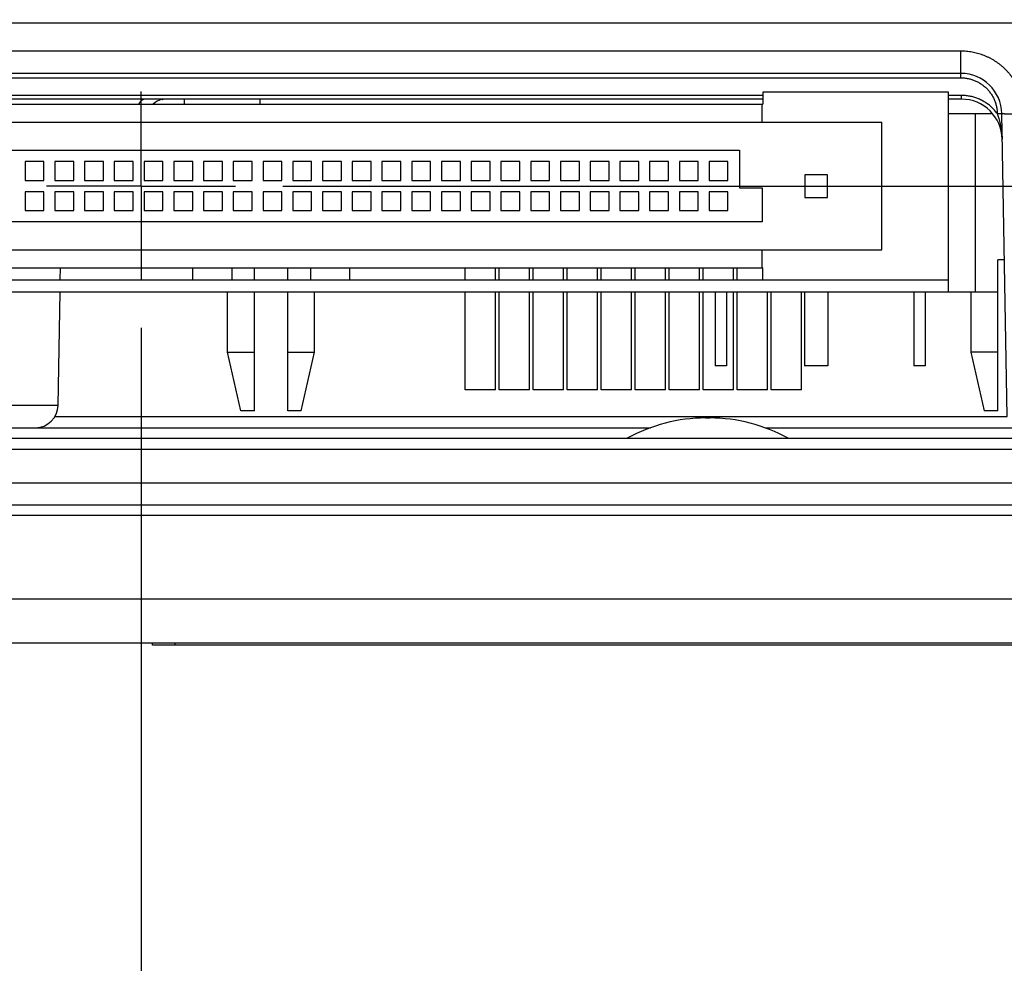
# Model space of a CAD drawing. Header units: inches. Extents: x 0 to 34, y 0 to 22.
# Tile 7 of 80: x 16.7 to 18, y 3 to 4.2. Entities that reach past the tile are written whole.
import ezdxf

# ---------------------------------------------------------------- set-up
doc = ezdxf.new("R2010")
doc.units = ezdxf.units.IN
doc.header["$LTSCALE"] = 1.87
doc.header["$MEASUREMENT"] = 0
doc.linetypes.add('CENTER', pattern=[0.6, 0.375, -0.075, 0.075, -0.075])
doc.layers.get('0').update_dxf_attribs({"linetype": 'CONTINUOUS'})
doc.layers.add('DEFAULT_1', color=7, linetype='CENTER')
doc.layers.add('DIMENSIONS', color=7, linetype='CONTINUOUS')
doc.styles.get("Standard").update_dxf_attribs({"font": 'txt', "width": 0.8})
doc.dimstyles.new('DIMSTYLE_1', dxfattribs={"dimtxt": 0.125, "dimasz": 0.18, "dimexe": 0.18, "dimexo": 0.0625, "dimgap": 0.09, "dimtad": 0, "dimtih": 1, "dimtoh": 1, "dimdec": 3, "dimzin": 4, "dimdsep": 46, "dimtxsty": 'STANDARD', "dimblk": '_FILLED', "dimblk1": '_FILLED', "dimblk2": '_FILLED', "dimcen": 0.09, "dimadec": 0, "dimazin": 0, "dimtp": 0.01, "dimtm": 0.01, "dimtfac": 1, "dimtdec": 3, "dimtofl": 0, "dimtmove": 0, "dimatfit": 3, "dimldrblk": '_FILLED', "dimfxl": 1, "dimtolj": 1, "dimtzin": 4, "dimarcsym": 0})

# ---------------------------------------------------------------- blocks, each defined once
blk = doc.blocks.new('*D15')
at = {"layer": 'DIMENSIONS', "color": 2, "linetype": 'CONTINUOUS'}
blk.add_line((16.8618, 3.7971), (16.8618, 2.6892), dxfattribs=at)
at = {"layer": 'DIMENSIONS', "color": 2, "linetype": 'CONTINUOUS', "width": 0.8}
for s, p in [(']', (16.9243, 2.5267)), ('44.06', (16.9243, 2.0267)), ('[', (16.9243, 1.9267)), ('1.734', (16.9243, 1.3017))]:
    blk.add_text(s, height=0.125, rotation=90, dxfattribs=at).set_placement(p)
blk = doc.blocks.new('_FILLED')
at = {"color": 0, "linetype": 'BYBLOCK'}
blk.add_solid([(0, 0), (-1, 0.1736), (-1, -0.1736)], dxfattribs=at)
blk = doc.blocks.new('*D16')
at = {"layer": 'DIMENSIONS', "color": 2, "linetype": 'CONTINUOUS'}
blk.add_line((17.0494, 3.9847), (19.2838, 3.9847), dxfattribs=at)
at = {"layer": 'DIMENSIONS', "color": 2, "linetype": 'CONTINUOUS', "width": 0.8}
for s, p in [('[', (19.8713, 3.9222)), (']', (20.4713, 3.9222)), ('.605', (19.3463, 3.9222)), ('15.37', (19.9713, 3.9222))]:
    blk.add_text(s, height=0.125, dxfattribs=at).set_placement(p)

msp = doc.modelspace()

# ---------------------------------------------------------------- linework, layer by layer
at = {"color": 7, "linetype": 'CONTINUOUS'}
for p, q in [((15.3203, 4.2007), (18.4033, 4.2007)), ((17.9471, 4.1632), (15.7765, 4.1632)), ((17.9471, 4.1279), (17.9471, 4.1632)), ((17.9471, 4.1337), (15.7765, 4.1337)), ((15.7765, 4.1279), (17.9471, 4.1279)), ((17.9308, 4.1087), (17.6848, 4.1087)), ((17.6848, 4.1087), (17.6848, 4.0932)), ((17.9308, 3.8447), (17.9308, 4.1087)), ((17.6848, 4.1046), (16.0388, 4.1046)), ((17.6848, 4.0997), (16.0388, 4.0997)), ((16.0388, 4.0932), (17.6848, 4.0932)), ((16.9193, 4.0932), (16.9193, 4.0997)), ((17.0193, 4.0932), (17.0193, 4.0997)), ((17.6838, 4.0692), (17.6838, 4.0932)), ((17.9477, 4.1046), (17.9308, 4.1046)), ((17.9477, 4.0997), (17.9308, 4.0997)), ((17.9477, 4.0997), (17.9477, 4.1046)), ((17.9308, 4.0807), (17.9888, 4.0807)), ((17.9658, 4.0807), (17.9658, 3.8447)), ((18.0081, 3.6794), (18.0011, 4.0806)), ((15.8813, 4.0692), (17.8423, 4.0692)), ((17.8423, 3.9002), (17.8423, 4.0692)), ((16.0698, 4.0322), (17.6538, 4.0322)), ((17.6538, 4.0322), (17.6538, 3.9822)), ((16.7332, 4.0172), (16.7082, 4.0172)), ((16.7082, 4.0172), (16.7082, 3.9922)), ((16.7332, 3.9922), (16.7332, 4.0172)), ((16.7726, 4.0172), (16.7476, 4.0172)), ((16.7476, 4.0172), (16.7476, 3.9922)), ((16.7726, 3.9922), (16.7726, 4.0172)), ((16.8119, 4.0172), (16.7869, 4.0172)), ((16.7869, 4.0172), (16.7869, 3.9922)), ((16.8119, 3.9922), (16.8119, 4.0172)), ((16.8513, 4.0172), (16.8263, 4.0172)), ((16.8263, 4.0172), (16.8263, 3.9922)), ((16.8513, 3.9922), (16.8513, 4.0172)), ((16.8907, 4.0172), (16.8657, 4.0172)), ((16.8657, 4.0172), (16.8657, 3.9922)), ((16.8907, 3.9922), (16.8907, 4.0172)), ((16.9301, 4.0172), (16.9051, 4.0172)), ((16.9051, 4.0172), (16.9051, 3.9922)), ((16.9301, 3.9922), (16.9301, 4.0172)), ((16.9694, 4.0172), (16.9444, 4.0172)), ((16.9444, 4.0172), (16.9444, 3.9922)), ((16.9694, 3.9922), (16.9694, 4.0172)), ((17.0088, 4.0172), (16.9838, 4.0172)), ((16.9838, 4.0172), (16.9838, 3.9922)), ((17.0088, 3.9922), (17.0088, 4.0172)), ((17.0482, 4.0172), (17.0232, 4.0172)), ((17.0232, 4.0172), (17.0232, 3.9922)), ((17.0482, 3.9922), (17.0482, 4.0172)), ((17.0875, 4.0172), (17.0625, 4.0172)), ((17.0625, 4.0172), (17.0625, 3.9922)), ((17.0875, 3.9922), (17.0875, 4.0172)), ((17.1269, 4.0172), (17.1019, 4.0172)), ((17.1019, 4.0172), (17.1019, 3.9922)), ((17.1269, 3.9922), (17.1269, 4.0172)), ((17.1663, 4.0172), (17.1413, 4.0172)), ((17.1413, 4.0172), (17.1413, 3.9922)), ((17.1663, 3.9922), (17.1663, 4.0172)), ((17.2056, 4.0172), (17.1806, 4.0172)), ((17.1806, 4.0172), (17.1806, 3.9922)), ((17.2056, 3.9922), (17.2056, 4.0172)), ((17.245, 4.0172), (17.22, 4.0172)), ((17.22, 4.0172), (17.22, 3.9922)), ((17.245, 3.9922), (17.245, 4.0172)), ((17.2844, 4.0172), (17.2594, 4.0172)), ((17.2594, 4.0172), (17.2594, 3.9922)), ((17.2844, 3.9922), (17.2844, 4.0172)), ((17.3238, 4.0172), (17.2988, 4.0172)), ((17.2988, 4.0172), (17.2988, 3.9922)), ((17.3238, 3.9922), (17.3238, 4.0172)), ((17.3631, 4.0172), (17.3381, 4.0172)), ((17.3381, 4.0172), (17.3381, 3.9922)), ((17.3631, 3.9922), (17.3631, 4.0172)), ((17.4025, 4.0172), (17.3775, 4.0172)), ((17.3775, 4.0172), (17.3775, 3.9922)), ((17.4025, 3.9922), (17.4025, 4.0172)), ((17.4419, 4.0172), (17.4169, 4.0172)), ((17.4169, 4.0172), (17.4169, 3.9922)), ((17.4419, 3.9922), (17.4419, 4.0172)), ((17.4812, 4.0172), (17.4562, 4.0172)), ((17.4562, 4.0172), (17.4562, 3.9922)), ((17.4812, 3.9922), (17.4812, 4.0172)), ((17.5206, 4.0172), (17.4956, 4.0172)), ((17.4956, 4.0172), (17.4956, 3.9922)), ((17.5206, 3.9922), (17.5206, 4.0172)), ((17.56, 4.0172), (17.535, 4.0172)), ((17.535, 4.0172), (17.535, 3.9922)), ((17.56, 3.9922), (17.56, 4.0172)), ((17.5993, 4.0172), (17.5743, 4.0172)), ((17.5743, 4.0172), (17.5743, 3.9922)), ((17.5993, 3.9922), (17.5993, 4.0172)), ((17.6387, 4.0172), (17.6137, 4.0172)), ((17.6137, 4.0172), (17.6137, 3.9922)), ((17.6387, 3.9922), (17.6387, 4.0172)), ((16.7082, 3.9922), (16.7332, 3.9922)), ((16.7476, 3.9922), (16.7726, 3.9922)), ((16.7869, 3.9922), (16.8119, 3.9922)), ((16.8263, 3.9922), (16.8513, 3.9922)), ((16.8657, 3.9922), (16.8907, 3.9922)), ((16.9051, 3.9922), (16.9301, 3.9922)), ((16.9444, 3.9922), (16.9694, 3.9922)), ((16.9838, 3.9922), (17.0088, 3.9922)), ((17.0232, 3.9922), (17.0482, 3.9922)), ((17.0625, 3.9922), (17.0875, 3.9922)), ((17.1019, 3.9922), (17.1269, 3.9922)), ((17.1413, 3.9922), (17.1663, 3.9922)), ((17.1806, 3.9922), (17.2056, 3.9922)), ((17.22, 3.9922), (17.245, 3.9922)), ((17.2594, 3.9922), (17.2844, 3.9922)), ((17.2988, 3.9922), (17.3238, 3.9922)), ((17.3381, 3.9922), (17.3631, 3.9922)), ((17.3775, 3.9922), (17.4025, 3.9922)), ((17.4169, 3.9922), (17.4419, 3.9922)), ((17.4562, 3.9922), (17.4812, 3.9922)), ((17.4956, 3.9922), (17.5206, 3.9922)), ((17.535, 3.9922), (17.56, 3.9922)), ((17.5743, 3.9922), (17.5993, 3.9922)), ((17.6137, 3.9922), (17.6387, 3.9922)), ((17.7703, 3.9997), (17.7403, 3.9997)), ((17.7403, 3.9997), (17.7403, 3.9697)), ((17.7703, 3.9697), (17.7703, 3.9997)), ((16.7332, 3.9772), (16.7082, 3.9772)), ((16.7082, 3.9772), (16.7082, 3.9522)), ((16.7332, 3.9522), (16.7332, 3.9772)), ((16.7726, 3.9772), (16.7476, 3.9772)), ((16.7476, 3.9772), (16.7476, 3.9522)), ((16.7726, 3.9522), (16.7726, 3.9772)), ((16.8119, 3.9772), (16.7869, 3.9772)), ((16.7869, 3.9772), (16.7869, 3.9522)), ((16.8119, 3.9522), (16.8119, 3.9772)), ((16.8513, 3.9772), (16.8263, 3.9772)), ((16.8263, 3.9772), (16.8263, 3.9522)), ((16.8513, 3.9522), (16.8513, 3.9772)), ((16.8907, 3.9772), (16.8657, 3.9772)), ((16.8657, 3.9772), (16.8657, 3.9522)), ((16.8907, 3.9522), (16.8907, 3.9772)), ((16.9301, 3.9772), (16.9051, 3.9772)), ((16.9051, 3.9772), (16.9051, 3.9522)), ((16.9301, 3.9522), (16.9301, 3.9772)), ((16.9694, 3.9772), (16.9444, 3.9772)), ((16.9444, 3.9772), (16.9444, 3.9522)), ((16.9694, 3.9522), (16.9694, 3.9772)), ((17.0088, 3.9772), (16.9838, 3.9772)), ((16.9838, 3.9772), (16.9838, 3.9522)), ((17.0088, 3.9522), (17.0088, 3.9772)), ((17.0482, 3.9772), (17.0232, 3.9772)), ((17.0232, 3.9772), (17.0232, 3.9522)), ((17.0482, 3.9522), (17.0482, 3.9772)), ((17.0875, 3.9772), (17.0625, 3.9772)), ((17.0625, 3.9772), (17.0625, 3.9522)), ((17.0875, 3.9522), (17.0875, 3.9772)), ((17.1269, 3.9772), (17.1019, 3.9772)), ((17.1019, 3.9772), (17.1019, 3.9522)), ((17.1269, 3.9522), (17.1269, 3.9772)), ((17.1663, 3.9772), (17.1413, 3.9772)), ((17.1413, 3.9772), (17.1413, 3.9522)), ((17.1663, 3.9522), (17.1663, 3.9772)), ((17.2056, 3.9772), (17.1806, 3.9772)), ((17.1806, 3.9772), (17.1806, 3.9522)), ((17.2056, 3.9522), (17.2056, 3.9772)), ((17.245, 3.9772), (17.22, 3.9772)), ((17.22, 3.9772), (17.22, 3.9522)), ((17.245, 3.9522), (17.245, 3.9772)), ((17.2844, 3.9772), (17.2594, 3.9772)), ((17.2594, 3.9772), (17.2594, 3.9522)), ((17.2844, 3.9522), (17.2844, 3.9772)), ((17.3238, 3.9772), (17.2988, 3.9772)), ((17.2988, 3.9772), (17.2988, 3.9522)), ((17.3238, 3.9522), (17.3238, 3.9772)), ((17.3631, 3.9772), (17.3381, 3.9772)), ((17.3381, 3.9772), (17.3381, 3.9522)), ((17.3631, 3.9522), (17.3631, 3.9772)), ((17.4025, 3.9772), (17.3775, 3.9772)), ((17.3775, 3.9772), (17.3775, 3.9522)), ((17.4025, 3.9522), (17.4025, 3.9772)), ((17.4419, 3.9772), (17.4169, 3.9772)), ((17.4169, 3.9772), (17.4169, 3.9522)), ((17.4419, 3.9522), (17.4419, 3.9772)), ((17.4812, 3.9772), (17.4562, 3.9772)), ((17.4562, 3.9772), (17.4562, 3.9522)), ((17.4812, 3.9522), (17.4812, 3.9772)), ((17.5206, 3.9772), (17.4956, 3.9772)), ((17.4956, 3.9772), (17.4956, 3.9522)), ((17.5206, 3.9522), (17.5206, 3.9772)), ((17.56, 3.9772), (17.535, 3.9772)), ((17.535, 3.9772), (17.535, 3.9522)), ((17.56, 3.9522), (17.56, 3.9772)), ((17.5993, 3.9772), (17.5743, 3.9772)), ((17.5743, 3.9772), (17.5743, 3.9522)), ((17.5993, 3.9522), (17.5993, 3.9772)), ((17.6387, 3.9772), (17.6137, 3.9772)), ((17.6137, 3.9772), (17.6137, 3.9522)), ((17.6387, 3.9522), (17.6387, 3.9772)), ((17.6538, 3.9822), (17.6838, 3.9822)), ((17.6838, 3.9822), (17.6838, 3.9372)), ((17.7403, 3.9697), (17.7703, 3.9697)), ((16.7082, 3.9522), (16.7332, 3.9522)), ((16.7476, 3.9522), (16.7726, 3.9522)), ((16.7869, 3.9522), (16.8119, 3.9522)), ((16.8263, 3.9522), (16.8513, 3.9522)), ((16.8657, 3.9522), (16.8907, 3.9522)), ((16.9051, 3.9522), (16.9301, 3.9522)), ((16.9444, 3.9522), (16.9694, 3.9522)), ((16.9838, 3.9522), (17.0088, 3.9522)), ((17.0232, 3.9522), (17.0482, 3.9522)), ((17.0625, 3.9522), (17.0875, 3.9522)), ((17.1019, 3.9522), (17.1269, 3.9522)), ((17.1413, 3.9522), (17.1663, 3.9522)), ((17.1806, 3.9522), (17.2056, 3.9522)), ((17.22, 3.9522), (17.245, 3.9522)), ((17.2594, 3.9522), (17.2844, 3.9522)), ((17.2988, 3.9522), (17.3238, 3.9522)), ((17.3381, 3.9522), (17.3631, 3.9522)), ((17.3775, 3.9522), (17.4025, 3.9522)), ((17.4169, 3.9522), (17.4419, 3.9522)), ((17.4562, 3.9522), (17.4812, 3.9522)), ((17.4956, 3.9522), (17.5206, 3.9522)), ((17.535, 3.9522), (17.56, 3.9522)), ((17.5743, 3.9522), (17.5993, 3.9522)), ((17.6137, 3.9522), (17.6387, 3.9522)), ((17.6838, 3.9372), (16.0398, 3.9372)), ((15.8813, 3.9002), (17.8423, 3.9002)), ((17.6838, 3.8762), (17.6838, 3.9002)), ((18.0044, 3.8872), (17.9958, 3.8872)), ((17.9958, 3.6872), (17.9958, 3.8872)), ((16.0388, 3.8762), (17.6848, 3.8762)), ((16.7547, 3.8607), (16.755, 3.8762)), ((16.9299, 3.8762), (16.9299, 3.8607)), ((16.9818, 3.8762), (16.9818, 3.8607)), ((17.0118, 3.8607), (17.0118, 3.8762)), ((17.0558, 3.8607), (17.0558, 3.8762)), ((17.0858, 3.8762), (17.0858, 3.8607)), ((17.1377, 3.8762), (17.1377, 3.8607)), ((17.2908, 3.8607), (17.2908, 3.8762)), ((17.3308, 3.8607), (17.3308, 3.8762)), ((17.3358, 3.8607), (17.3358, 3.8762)), ((17.3758, 3.8607), (17.3758, 3.8762)), ((17.3808, 3.8607), (17.3808, 3.8762)), ((17.4208, 3.8607), (17.4208, 3.8762)), ((17.4258, 3.8607), (17.4258, 3.8762)), ((17.4658, 3.8607), (17.4658, 3.8762)), ((17.4708, 3.8607), (17.4708, 3.8762)), ((17.5108, 3.8607), (17.5108, 3.8762)), ((17.5158, 3.8607), (17.5158, 3.8762)), ((17.5558, 3.8607), (17.5558, 3.8762)), ((17.5608, 3.8607), (17.5608, 3.8762)), ((17.6008, 3.8607), (17.6008, 3.8762)), ((17.6058, 3.8607), (17.6058, 3.8762)), ((17.6458, 3.8607), (17.6458, 3.8762)), ((17.6508, 3.8607), (17.6508, 3.8762)), ((17.6848, 3.8607), (17.6848, 3.8762)), ((15.7928, 3.8607), (17.9308, 3.8607)), ((15.7928, 3.8447), (17.9958, 3.8447)), ((16.7518, 3.6942), (16.7544, 3.8447)), ((16.9763, 3.7647), (16.9763, 3.8447)), ((17.0118, 3.6872), (17.0118, 3.8447)), ((17.0558, 3.6872), (17.0558, 3.8447)), ((17.0913, 3.7647), (17.0913, 3.8447)), ((17.2908, 3.7147), (17.2908, 3.8447)), ((17.3308, 3.7147), (17.3308, 3.8447)), ((17.3358, 3.7147), (17.3358, 3.8447)), ((17.3758, 3.7147), (17.3758, 3.8447)), ((17.3808, 3.7147), (17.3808, 3.8447)), ((17.4208, 3.7147), (17.4208, 3.8447)), ((17.4258, 3.7147), (17.4258, 3.8447)), ((17.4658, 3.7147), (17.4658, 3.8447)), ((17.4708, 3.7147), (17.4708, 3.8447)), ((17.5108, 3.7147), (17.5108, 3.8447)), ((17.5158, 3.7147), (17.5158, 3.8447)), ((17.5558, 3.7147), (17.5558, 3.8447)), ((17.5608, 3.7147), (17.5608, 3.8447)), ((17.6008, 3.7147), (17.6008, 3.8447)), ((17.6058, 3.7147), (17.6058, 3.8447)), ((17.6218, 3.8447), (17.6218, 3.7467)), ((17.6368, 3.8447), (17.6368, 3.7467)), ((17.6458, 3.7147), (17.6458, 3.8447)), ((17.6508, 3.7147), (17.6508, 3.8447)), ((17.6908, 3.7147), (17.6908, 3.8447)), ((17.6958, 3.7147), (17.6958, 3.8447)), ((17.7358, 3.7147), (17.7358, 3.8447)), ((17.7398, 3.8447), (17.7398, 3.7467)), ((17.7708, 3.8447), (17.7708, 3.7467)), ((17.8848, 3.8447), (17.8848, 3.7467)), ((17.8998, 3.8447), (17.8998, 3.7467)), ((17.9603, 3.8447), (17.9603, 3.7647)), ((16.9763, 3.7647), (17.0118, 3.7647)), ((16.9938, 3.6872), (16.9763, 3.7647)), ((17.0558, 3.7647), (17.0913, 3.7647)), ((17.0738, 3.6872), (17.0913, 3.7647)), ((17.9958, 3.7647), (17.9603, 3.7647)), ((17.9603, 3.7647), (17.9778, 3.6872)), ((17.6368, 3.7467), (17.6218, 3.7467)), ((17.7708, 3.7467), (17.7398, 3.7467)), ((17.8998, 3.7467), (17.8848, 3.7467)), ((17.3308, 3.7147), (17.2908, 3.7147)), ((17.3758, 3.7147), (17.3358, 3.7147)), ((17.4208, 3.7147), (17.3808, 3.7147)), ((17.4658, 3.7147), (17.4258, 3.7147)), ((17.5108, 3.7147), (17.4708, 3.7147)), ((17.5558, 3.7147), (17.5158, 3.7147)), ((17.6008, 3.7147), (17.5608, 3.7147)), ((17.6458, 3.7147), (17.6058, 3.7147)), ((17.6908, 3.7147), (17.6508, 3.7147)), ((17.7358, 3.7147), (17.6958, 3.7147)), ((16.7518, 3.6942), (16.3698, 3.6942)), ((16.7476, 3.6794), (18.0081, 3.6794)), ((17.0118, 3.6872), (16.9938, 3.6872)), ((17.0738, 3.6872), (17.0558, 3.6872)), ((17.6091, 3.6777), (17.6145, 3.6777)), ((17.9958, 3.6872), (17.9778, 3.6872)), ((16.5241, 3.6647), (17.5359, 3.6647)), ((17.6877, 3.6647), (18.0436, 3.6647)), ((15.665, 3.6507), (18.0585, 3.6507)), ((15.7083, 3.6362), (18.0153, 3.6362)), ((15.7067, 3.5916), (18.0169, 3.5916)), ((15.3218, 3.5627), (18.4018, 3.5627)), ((15.3263, 3.5488), (18.3973, 3.5488)), ((18.2902, 3.3797), (15.4333, 3.3797)), ((16.8768, 3.3767), (16.8768, 3.3797)), ((18.1268, 3.3767), (16.8768, 3.3767)), ((16.9068, 3.3767), (16.9068, 3.3797))]:
    msp.add_line(p, q, dxfattribs=at)
for centre, radius, start, end in [((17.9471, 4.0797), 0.054, 1, 90), ((16.8944, 4.0747), 0.025, 101.6505, 132.2588), ((16.8876, 4.108), 0.009, 281.6505, 292.6598), ((17.9477, 4.0457), 0.054, 1, 90), ((16.7218, 3.6947), 0.03, 270, 359), ((17.6091, 3.4647), 0.213, 90, 119.1627), ((17.6145, 3.4647), 0.213, 60.8373, 90)]:
    msp.add_arc(centre, radius, start, end, dxfattribs=at)
for points, knots in [([(18.0311, 4.0806), (18.031, 4.0819), (18.0309, 4.0844), (18.0306, 4.0881), (18.0302, 4.0918), (18.0295, 4.0954), (18.0287, 4.0991), (18.0277, 4.1027), (18.0266, 4.1062), (18.0253, 4.1097), (18.0239, 4.1132), (18.0223, 4.1166), (18.0206, 4.1199), (18.0187, 4.1231), (18.0167, 4.1262), (18.0145, 4.1293), (18.0122, 4.1322), (18.0098, 4.1351), (18.0073, 4.1378), (18.0046, 4.1404), (18.0018, 4.1429), (17.999, 4.1453), (17.996, 4.1475), (17.9929, 4.1496), (17.9897, 4.1516), (17.9865, 4.1534), (17.9831, 4.1551), (17.9797, 4.1566), (17.9763, 4.158), (17.9727, 4.1592), (17.9692, 4.1602), (17.9655, 4.1611), (17.9619, 4.1619), (17.9582, 4.1625), (17.9545, 4.1629), (17.9508, 4.1631), (17.9483, 4.1632), (17.9471, 4.1632)], [0, 0, 0, 0, 0.028438, 0.056959, 0.085532, 0.114127, 0.142713, 0.171283, 0.199855, 0.228445, 0.257046, 0.285642, 0.314226, 0.342804, 0.371381, 0.399961, 0.428542, 0.457124, 0.485705, 0.514286, 0.542865, 0.571446, 0.600029, 0.62861, 0.657188, 0.685763, 0.714344, 0.742937, 0.771538, 0.800127, 0.828697, 0.857264, 0.885848, 0.914444, 0.943021, 0.97155, 1, 1, 1, 1]), ([(17.9471, 4.1279), (17.9479, 4.1279), (17.9495, 4.1279), (17.9519, 4.1277), (17.9543, 4.1274), (17.9566, 4.127), (17.959, 4.1264), (17.9613, 4.1258), (17.9636, 4.125), (17.9658, 4.1241), (17.968, 4.1231), (17.9702, 4.122), (17.9723, 4.1208), (17.9743, 4.1195), (17.9762, 4.1181), (17.9781, 4.1165), (17.9799, 4.1149), (17.9817, 4.1132), (17.9833, 4.1115), (17.9848, 4.1096), (17.9863, 4.1077), (17.9876, 4.1057), (17.9889, 4.1036), (17.99, 4.1015), (17.9911, 4.0993), (17.992, 4.0971), (17.9928, 4.0948), (17.9935, 4.0925), (17.9941, 4.0902), (17.9945, 4.0878), (17.9949, 4.0854), (17.9951, 4.083), (17.9951, 4.0814), (17.9952, 4.0806)], [0, 0, 0, 0, 0.032083, 0.064265, 0.096513, 0.128789, 0.161064, 0.193314, 0.225554, 0.257816, 0.290113, 0.322425, 0.354731, 0.387023, 0.419306, 0.451585, 0.483863, 0.516141, 0.548419, 0.580696, 0.612974, 0.64526, 0.677563, 0.709879, 0.742186, 0.774464, 0.806725, 0.838994, 0.871281, 0.90356, 0.935796, 0.967955, 1, 1, 1, 1]), ([(16.867, 4.0997), (16.8667, 4.0997), (16.8662, 4.0997), (16.8655, 4.0995), (16.8647, 4.0993), (16.864, 4.099), (16.8633, 4.0986), (16.8625, 4.0981), (16.8619, 4.0975), (16.8612, 4.0969), (16.8605, 4.0962), (16.8599, 4.0954), (16.8593, 4.0945), (16.8589, 4.0937), (16.8586, 4.0933), (16.8585, 4.0932)], [0, 0, 0, 0, 0.067148, 0.135007, 0.204257, 0.275519, 0.349334, 0.426157, 0.506351, 0.59019, 0.677866, 0.769493, 0.865121, 0.96474, 1, 1, 1, 1]), ([(16.8894, 4.0992), (16.8894, 4.0992), (16.8894, 4.0992), (16.8893, 4.0992), (16.8891, 4.0993), (16.889, 4.0994), (16.8887, 4.0995), (16.8885, 4.0996), (16.8882, 4.0996), (16.8879, 4.0997), (16.8877, 4.0997), (16.8876, 4.0997)], [0, 0, 0, 0, 0.016374, 0.065022, 0.143873, 0.248846, 0.375418, 0.518285, 0.672496, 0.834021, 1, 1, 1, 1]), ([(17.9952, 4.0806), (17.9946, 4.0813), (17.9935, 4.0828), (17.9917, 4.0849), (17.9898, 4.0869), (17.9879, 4.0888), (17.9858, 4.0907), (17.9836, 4.0924), (17.9814, 4.094), (17.9791, 4.0956), (17.9767, 4.097), (17.9743, 4.0983), (17.9718, 4.0995), (17.9692, 4.1006), (17.9666, 4.1015), (17.964, 4.1023), (17.9613, 4.103), (17.9586, 4.1036), (17.9559, 4.1041), (17.9531, 4.1044), (17.9504, 4.1046), (17.9486, 4.1046), (17.9477, 4.1046)], [0, 0, 0, 0, 0.0495, 0.099241, 0.149177, 0.199262, 0.249448, 0.299687, 0.349931, 0.400133, 0.450261, 0.500337, 0.550398, 0.600481, 0.650609, 0.700758, 0.750891, 0.800971, 0.850961, 0.900824, 0.950517, 1, 1, 1, 1]), ([(17.9952, 4.0806), (17.9953, 4.0806), (17.9957, 4.0806), (17.9962, 4.0806), (17.9967, 4.0806), (17.9972, 4.0806), (17.9976, 4.0807), (17.9981, 4.0807), (17.9985, 4.0807), (17.9989, 4.0807), (17.9993, 4.0807), (17.9997, 4.0807), (18, 4.0807), (18.0003, 4.0807), (18.0005, 4.0807), (18.0007, 4.0807), (18.0008, 4.0807), (18.001, 4.0807), (18.001, 4.0806), (18.0011, 4.0806), (18.0011, 4.0806)], [0, 0, 0, 0, 0.087131, 0.173595, 0.258737, 0.341908, 0.422477, 0.49983, 0.573379, 0.642565, 0.706862, 0.76578, 0.818873, 0.865736, 0.906015, 0.939404, 0.965651, 0.984562, 0.996008, 1, 1, 1, 1]), ([(17.9952, 4.0806), (17.9954, 4.0798), (17.996, 4.0781), (17.9968, 4.0754), (17.9977, 4.0723), (17.9986, 4.0689), (17.9995, 4.0652), (18.0002, 4.0614), (18.0008, 4.0577), (18.0013, 4.0539), (18.0015, 4.0503), (18.0016, 4.0478), (18.0017, 4.0466)], [0, 0, 0, 0, 0.071863, 0.153182, 0.245001, 0.348738, 0.460079, 0.571853, 0.681748, 0.789547, 0.895663, 1, 1, 1, 1]), ([(18.0011, 4.0806), (18.0011, 4.0806), (18.0012, 4.0806), (18.0013, 4.0806), (18.0016, 4.0806), (18.0019, 4.0805), (18.0024, 4.0805), (18.0029, 4.0805), (18.0035, 4.0805), (18.0043, 4.0805), (18.0051, 4.0804), (18.006, 4.0804), (18.007, 4.0804), (18.0081, 4.0804), (18.0093, 4.0804), (18.0105, 4.0804), (18.0118, 4.0804), (18.0132, 4.0804), (18.0146, 4.0804), (18.0161, 4.0804), (18.0176, 4.0805), (18.0192, 4.0805), (18.0208, 4.0805), (18.0225, 4.0805), (18.0241, 4.0805), (18.0259, 4.0806), (18.0276, 4.0806), (18.0293, 4.0806), (18.0305, 4.0806), (18.0311, 4.0806)], [0, 0, 0, 0, 0.001971, 0.007137, 0.015621, 0.027416, 0.042492, 0.0608, 0.082281, 0.106863, 0.134464, 0.164992, 0.198342, 0.234403, 0.273054, 0.314163, 0.357592, 0.403194, 0.450815, 0.500293, 0.551463, 0.60415, 0.658177, 0.713361, 0.769515, 0.826449, 0.883971, 0.941887, 1, 1, 1, 1]), ([(18.3501, 3.4376), (18.0193, 3.4376), (17.3579, 3.4376), (16.3657, 3.4376), (15.7042, 3.4376), (15.3735, 3.4376)], [0, 0, 0, 0, 0.333333, 0.666667, 1, 1, 1, 1])]:
    msp.add_open_spline(points, degree=3, knots=knots, dxfattribs=at)
at = {"layer": 'DEFAULT_1', "color": 7, "linetype": 'CENTER'}
for q in [(16.8618, 4.1098), (16.7367, 3.9847), (16.9869, 3.9847), (16.8618, 3.8596)]:
    msp.add_line((16.8618, 3.9847), q, dxfattribs=at)

# ---------------------------------------------------------------- dimensions: what is measured, and where the dimension line sits
at = {"layer": 'DIMENSIONS', "color": 2, "linetype": 'CONTINUOUS'}
for feature_location, offset, dtype, origin, picture, middle in [((16.861789, 3.797095), (0, -1.1079), 1, (15.127291, 5.898437), '*D15', (16.861789, 1.964195)), ((17.0494, 3.9847), (2.2344, 0), 0, (18.2902, 3.3797), '*D16', (19.9588, 3.9847))]:
    dim = msp.add_ordinate_dim(feature_location=feature_location, offset=offset, dtype=dtype, origin=origin, dimstyle='DIMSTYLE_1', dxfattribs=at)
    dim.commit()
    dim.dimension.update_dxf_attribs({"geometry": picture, "text_midpoint": middle})

doc.saveas('drawing.dxf')
